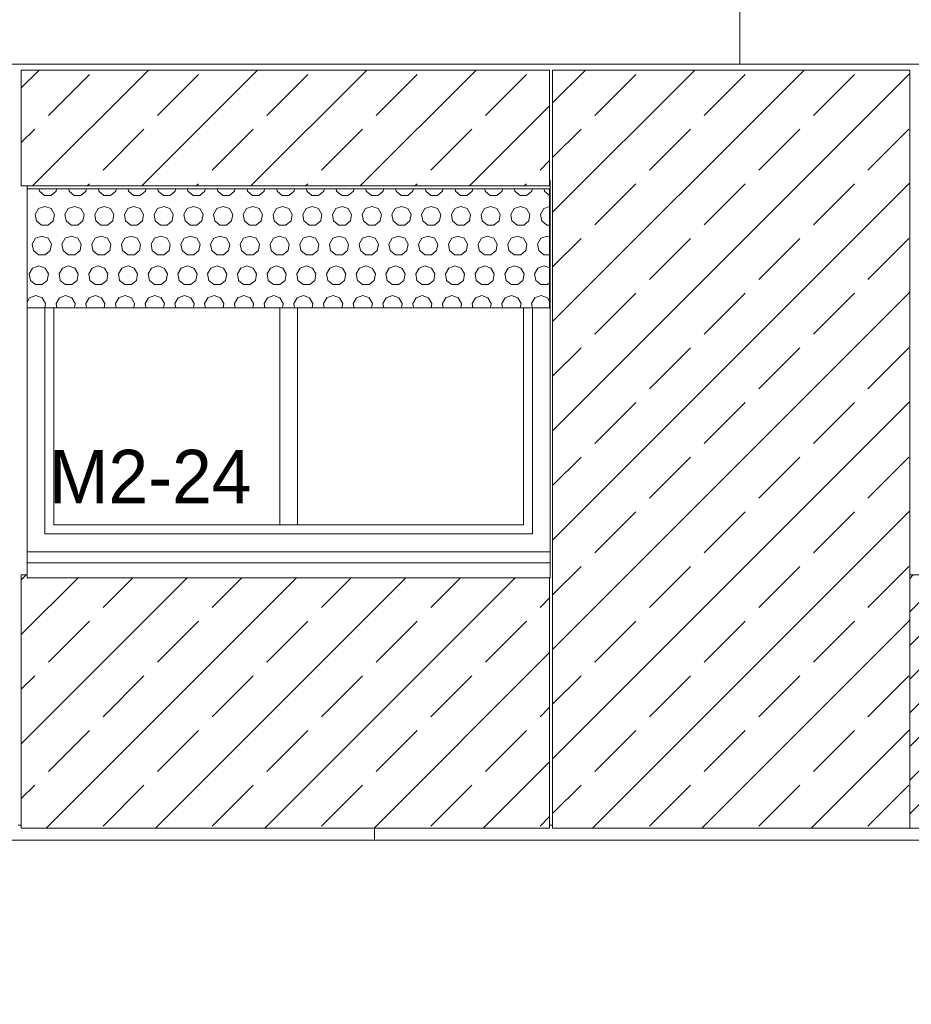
# Model space of a CAD drawing. Header units: millimetres. Extents: x 52659 to 1698020, y -10054 to 104697.
# Tile 26 of 256: x 144717 to 147717, y 11656 to 14967. Entities that reach past the tile are written whole.
import ezdxf

# ---------------------------------------------------------------- set-up
doc = ezdxf.new("R2010")
doc.units = ezdxf.units.MM
doc.header["$MEASUREMENT"] = 0
for name, color, linetype in [('02-04 BRISES SOLEILS CLAIRES', 7, 'Continuous'), ('02-04 CASSETTES CLAIRES', 7, 'Continuous'), ('02-04 CASSETTES FONCEES', 7, 'Continuous'), ('02-04 Mur.Construction', 7, 'Continuous'), ('05-02 Cotation 200ème 100ème.Cotations', 7, 'Continuous'), ('06-05 Etiquette.Texte', 7, 'Continuous'), ('08-01 2D Dessin général.2D', 7, 'Continuous'), ('A-WALL-____-OTLN.Modèle IFC', 7, 'Continuous'), ('Fenêtres ARCHICAD', 7, 'Continuous')]:
    doc.layers.add(name, color=color, linetype=linetype)
doc.styles.add('STYLE_GENERE_3', font='ARIALN.TTF')
doc.dimstyles.new('STYLE_GENERE__1', dxfattribs={"dimtxt": 200, "dimasz": 95, "dimexe": 0.18, "dimexo": 100, "dimgap": 0, "dimtad": 0, "dimlfac": 0.001, "dimzin": 0, "dimdsep": 46, "dimtxsty": 'STYLE_GENERE_3', "dimblk": 'ARROWHEAD_6', "dimblk1": 'ARROWHEAD_6', "dimblk2": 'ARROWHEAD_6', "dimcen": 0.09, "dimclrd": 7, "dimclre": 7, "dimclrt": 7, "dimazin": 0, "dimtfac": 1, "dimtdec": 4, "dimtmove": 2, "dimatfit": 3, "dimfxl": 1, "dimtolj": 1, "dimtzin": 0, "dimarcsym": 0})
doc.dimstyles.new('STYLE_GENERE__2', dxfattribs={"dimtxt": 200, "dimasz": 95, "dimexe": 0.18, "dimexo": 100, "dimgap": 0, "dimtad": 0, "dimlfac": 0.001, "dimzin": 0, "dimdsep": 46, "dimtxsty": 'STYLE_GENERE_3', "dimblk": 'ARROWHEAD_6', "dimblk1": 'ARROWHEAD_6', "dimblk2": 'ARROWHEAD_6', "dimcen": 0.09, "dimclrd": 7, "dimclre": 7, "dimclrt": 7, "dimazin": 0, "dimtfac": 1, "dimtdec": 4, "dimtmove": 0, "dimatfit": 3, "dimfxl": 1, "dimtolj": 1, "dimtzin": 0, "dimarcsym": 0})

# ---------------------------------------------------------------- blocks, each defined once
blk = doc.blocks.new('Élément de coupe_77_1', base_point=(131932.7, 5158.1))
at = {"layer": 'A-WALL-____-OTLN.Modèle IFC', "color": 7, "linetype": 'Continuous', "lineweight": 18}
for p, q in [((144589.4, 12208.1), (145079, 12208.1)), ((145079, 12208.1), (145602.2, 12208.1)), ((145602.2, 12208.1), (146156.1, 12208.1)), ((146156.1, 12208.1), (146737.9, 12208.1)), ((146737.9, 12208.1), (147344.5, 12208.1)), ((147344.5, 12208.1), (147972.9, 12208.1))]:
    blk.add_line(p, q, dxfattribs=at)
blk = doc.blocks.new('Élément de coupe_205_1', base_point=(131932.7, 5158.1))
at = {"layer": '02-04 Mur.Construction', "color": 7, "linetype": 'Continuous', "lineweight": 9}
for p, q in [((144742.7, 13146), (144742.7, 13178.1)), ((146502.7, 13178.1), (146502.7, 13146))]:
    blk.add_line(p, q, dxfattribs=at)
blk = doc.blocks.new('Élément de coupe_234_1', base_point=(131932.7, 5158.1))
at = {"layer": 'Fenêtres ARCHICAD', "color": 7, "linetype": 'Continuous', "lineweight": 9}
for p, q in [((144742.7, 13178.1), (144742.7, 14408.1)), ((146500.6, 14428.1), (146502.7, 14428.1)), ((146502.7, 14428.1), (146502.7, 13178.1))]:
    blk.add_line(p, q, dxfattribs=at)
at = {"layer": 'Fenêtres ARCHICAD', "color": 7, "linetype": 'Continuous', "lineweight": 5}
for p, q in [((144802.7, 13998.1), (144802.7, 13238.1)), ((144832.7, 13268.1), (144832.7, 13998.1)), ((145592.7, 13998.1), (145592.7, 13268.1)), ((145652.7, 13268.1), (145652.7, 13998.1)), ((146412.7, 13998.1), (146412.7, 13268.1)), ((146442.7, 13238.1), (146442.7, 13998.1)), ((145607.7, 13268.1), (144832.7, 13268.1)), ((145637.7, 13268.1), (145607.7, 13268.1)), ((146412.7, 13268.1), (145637.7, 13268.1)), ((144802.7, 13238.1), (146442.7, 13238.1)), ((144742.7, 13178.1), (146502.7, 13178.1)), ((144742.7, 13140.9), (144742.7, 13146)), ((146502.7, 13140.9), (146502.7, 13146)), ((144742.7, 13090.8), (144742.7, 13140.9)), ((146502.7, 13140.9), (144742.7, 13140.9)), ((146502.7, 13090.8), (146502.7, 13140.9)), ((146502.7, 13090.8), (144742.7, 13090.8))]:
    blk.add_line(p, q, dxfattribs=at)
blk = doc.blocks.new('Élément de coupe_235_1', base_point=(131932.7, 5158.1))
at = {"layer": '02-04 Mur.Construction', "color": 7, "linetype": 'Continuous', "lineweight": 9}
for p, q in [((144722.5, 12258.1), (144712.5, 12258.1)), ((146510.6, 12258.1), (146500.6, 12258.1))]:
    blk.add_line(p, q, dxfattribs=at)
blk = doc.blocks.new('Élément de coupe_236_1', base_point=(131932.7, 5158.1))
at = {"layer": '02-04 Mur.Construction', "color": 7, "linetype": 'Continuous', "lineweight": 9}
blk.add_line((220582.7, 14818.1), (134892.7, 14818.1), dxfattribs=at)
blk = doc.blocks.new('*X312', base_point=(131932.7, 5158.1))
at = {"layer": '02-04 BRISES SOLEILS CLAIRES', "color": 7, "linetype": 'Continuous', "lineweight": 5}
for p, q in [((144782.5, 14398.2), (144783.8, 14390.6)), ((144783.8, 14390.6), (144801, 14376.2)), ((144801, 14376.2), (144823.3, 14376.2)), ((144823.3, 14376.2), (144840.5, 14390.6)), ((144840.5, 14390.6), (144841.8, 14398.2)), ((144882.5, 14398.2), (144883.8, 14390.6)), ((144883.8, 14390.6), (144901, 14376.2)), ((144901, 14376.2), (144923.3, 14376.2)), ((144923.3, 14376.2), (144940.5, 14390.6)), ((144940.5, 14390.6), (144941.8, 14398.2)), ((144982.5, 14398.2), (144983.8, 14390.6)), ((144983.8, 14390.6), (145001, 14376.2)), ((145001, 14376.2), (145023.3, 14376.2)), ((145023.3, 14376.2), (145040.5, 14390.6)), ((145040.5, 14390.6), (145041.8, 14398.2)), ((145082.5, 14398.2), (145083.8, 14390.6)), ((145083.8, 14390.6), (145101, 14376.2)), ((145101, 14376.2), (145123.3, 14376.2)), ((145123.3, 14376.2), (145140.5, 14390.6)), ((145140.5, 14390.6), (145141.8, 14398.2)), ((145182.5, 14398.2), (145183.8, 14390.6)), ((145183.8, 14390.6), (145201, 14376.2)), ((145201, 14376.2), (145223.3, 14376.2)), ((145223.3, 14376.2), (145240.5, 14390.6)), ((145240.5, 14390.6), (145241.8, 14398.2)), ((145282.5, 14398.2), (145283.8, 14390.6)), ((145283.8, 14390.6), (145301, 14376.2)), ((145301, 14376.2), (145323.3, 14376.2)), ((145323.3, 14376.2), (145340.5, 14390.6)), ((145340.5, 14390.6), (145341.8, 14398.2)), ((145382.5, 14398.2), (145383.8, 14390.6)), ((145383.8, 14390.6), (145401, 14376.2)), ((145401, 14376.2), (145423.3, 14376.2)), ((145423.3, 14376.2), (145440.5, 14390.6)), ((145440.5, 14390.6), (145441.8, 14398.2)), ((145482.5, 14398.2), (145483.8, 14390.6)), ((145483.8, 14390.6), (145501, 14376.2)), ((145501, 14376.2), (145523.3, 14376.2)), ((145523.3, 14376.2), (145540.5, 14390.6)), ((145540.5, 14390.6), (145541.8, 14398.2)), ((145582.5, 14398.2), (145583.8, 14390.6)), ((145583.8, 14390.6), (145601, 14376.2)), ((145601, 14376.2), (145623.3, 14376.2)), ((145623.3, 14376.2), (145640.5, 14390.6)), ((145640.5, 14390.6), (145641.8, 14398.2)), ((145682.5, 14398.2), (145683.8, 14390.6)), ((145683.8, 14390.6), (145701, 14376.2)), ((145701, 14376.2), (145723.3, 14376.2)), ((145723.3, 14376.2), (145740.5, 14390.6)), ((145740.5, 14390.6), (145741.8, 14398.2)), ((145782.5, 14398.2), (145783.8, 14390.6)), ((145783.8, 14390.6), (145801, 14376.2)), ((145801, 14376.2), (145823.3, 14376.2)), ((145823.3, 14376.2), (145840.5, 14390.6)), ((145840.5, 14390.6), (145841.8, 14398.2)), ((145882.5, 14398.2), (145883.8, 14390.6)), ((145883.8, 14390.6), (145901, 14376.2)), ((145901, 14376.2), (145923.3, 14376.2)), ((145923.3, 14376.2), (145940.5, 14390.6)), ((145940.5, 14390.6), (145941.8, 14398.2)), ((145982.5, 14398.2), (145983.8, 14390.6)), ((145983.8, 14390.6), (146001, 14376.2)), ((146001, 14376.2), (146023.3, 14376.2)), ((146023.3, 14376.2), (146040.5, 14390.6)), ((146040.5, 14390.6), (146041.8, 14398.2)), ((146082.5, 14398.2), (146083.8, 14390.6)), ((146083.8, 14390.6), (146101, 14376.2)), ((146101, 14376.2), (146123.3, 14376.2)), ((146123.3, 14376.2), (146140.5, 14390.6)), ((146140.5, 14390.6), (146141.8, 14398.2)), ((146182.5, 14398.2), (146183.8, 14390.6)), ((146183.8, 14390.6), (146201, 14376.2)), ((146201, 14376.2), (146223.3, 14376.2)), ((146223.3, 14376.2), (146240.5, 14390.6)), ((146240.5, 14390.6), (146241.8, 14398.2)), ((146282.5, 14398.2), (146283.8, 14390.6)), ((146283.8, 14390.6), (146301, 14376.2)), ((146301, 14376.2), (146323.3, 14376.2)), ((146323.3, 14376.2), (146340.5, 14390.6)), ((146340.5, 14390.6), (146341.8, 14398.2)), ((146382.5, 14398.2), (146383.8, 14390.6)), ((146383.8, 14390.6), (146401, 14376.2)), ((146401, 14376.2), (146423.3, 14376.2)), ((146423.3, 14376.2), (146440.5, 14390.6)), ((146440.5, 14390.6), (146441.8, 14398.2)), ((146482.5, 14398.2), (146483.8, 14390.6)), ((146483.8, 14390.6), (146500.6, 14376.5)), ((144802.1, 14339.6), (144781.1, 14332)), ((144823.2, 14332), (144802.1, 14339.6)), ((144902.1, 14339.6), (144881.1, 14332)), ((144923.2, 14332), (144902.1, 14339.6)), ((145002.1, 14339.6), (144981.1, 14332)), ((145023.2, 14332), (145002.1, 14339.6)), ((145102.1, 14339.6), (145081.1, 14332)), ((145123.2, 14332), (145102.1, 14339.6)), ((145202.1, 14339.6), (145181.1, 14332)), ((145223.2, 14332), (145202.1, 14339.6)), ((145302.1, 14339.6), (145281.1, 14332)), ((145323.2, 14332), (145302.1, 14339.6)), ((145402.1, 14339.6), (145381.1, 14332)), ((145423.2, 14332), (145402.1, 14339.6)), ((145502.1, 14339.6), (145481.1, 14332)), ((145523.2, 14332), (145502.1, 14339.6)), ((145602.1, 14339.6), (145581.1, 14332)), ((145623.2, 14332), (145602.1, 14339.6)), ((145702.1, 14339.6), (145681.1, 14332)), ((145723.2, 14332), (145702.1, 14339.6)), ((145802.1, 14339.6), (145781.1, 14332)), ((145823.2, 14332), (145802.1, 14339.6)), ((145902.1, 14339.6), (145881.1, 14332)), ((145923.2, 14332), (145902.1, 14339.6)), ((146002.1, 14339.6), (145981.1, 14332)), ((146023.2, 14332), (146002.1, 14339.6)), ((146102.1, 14339.6), (146081.1, 14332)), ((146123.2, 14332), (146102.1, 14339.6)), ((146202.1, 14339.6), (146181.1, 14332)), ((146223.2, 14332), (146202.1, 14339.6)), ((146302.1, 14339.6), (146281.1, 14332)), ((146323.2, 14332), (146302.1, 14339.6)), ((146402.1, 14339.6), (146381.1, 14332)), ((146423.2, 14332), (146402.1, 14339.6)), ((146500.6, 14339), (146481.1, 14332)), ((144781.1, 14332), (144769.9, 14312.6)), ((144769.9, 14312.6), (144773.8, 14290.6)), ((144834.4, 14312.6), (144823.2, 14332)), ((144830.5, 14290.6), (144834.4, 14312.6)), ((144881.1, 14332), (144869.9, 14312.6)), ((144869.9, 14312.6), (144873.8, 14290.6)), ((144934.4, 14312.6), (144923.2, 14332)), ((144930.5, 14290.6), (144934.4, 14312.6)), ((144981.1, 14332), (144969.9, 14312.6)), ((144969.9, 14312.6), (144973.8, 14290.6)), ((145034.4, 14312.6), (145023.2, 14332)), ((145030.5, 14290.6), (145034.4, 14312.6)), ((145081.1, 14332), (145069.9, 14312.6)), ((145069.9, 14312.6), (145073.8, 14290.6)), ((145134.4, 14312.6), (145123.2, 14332)), ((145130.5, 14290.6), (145134.4, 14312.6)), ((145181.1, 14332), (145169.9, 14312.6)), ((145169.9, 14312.6), (145173.8, 14290.6)), ((145234.4, 14312.6), (145223.2, 14332)), ((145230.5, 14290.6), (145234.4, 14312.6)), ((145281.1, 14332), (145269.9, 14312.6)), ((145269.9, 14312.6), (145273.8, 14290.6)), ((145334.4, 14312.6), (145323.2, 14332)), ((145330.5, 14290.6), (145334.4, 14312.6)), ((145381.1, 14332), (145369.9, 14312.6)), ((145369.9, 14312.6), (145373.8, 14290.6)), ((145434.4, 14312.6), (145423.2, 14332)), ((145430.5, 14290.6), (145434.4, 14312.6)), ((145481.1, 14332), (145469.9, 14312.6)), ((145469.9, 14312.6), (145473.8, 14290.6)), ((145534.4, 14312.6), (145523.2, 14332)), ((145530.5, 14290.6), (145534.4, 14312.6)), ((145581.1, 14332), (145569.9, 14312.6)), ((145569.9, 14312.6), (145573.8, 14290.6)), ((145634.4, 14312.6), (145623.2, 14332)), ((145630.5, 14290.6), (145634.4, 14312.6)), ((145681.1, 14332), (145669.9, 14312.6)), ((145669.9, 14312.6), (145673.8, 14290.6)), ((145734.4, 14312.6), (145723.2, 14332)), ((145730.5, 14290.6), (145734.4, 14312.6)), ((145781.1, 14332), (145769.9, 14312.6)), ((145769.9, 14312.6), (145773.8, 14290.6)), ((145834.4, 14312.6), (145823.2, 14332)), ((145830.5, 14290.6), (145834.4, 14312.6)), ((145881.1, 14332), (145869.9, 14312.6)), ((145869.9, 14312.6), (145873.8, 14290.6)), ((145934.4, 14312.6), (145923.2, 14332)), ((145930.5, 14290.6), (145934.4, 14312.6)), ((145981.1, 14332), (145969.9, 14312.6)), ((145969.9, 14312.6), (145973.8, 14290.6)), ((146034.4, 14312.6), (146023.2, 14332)), ((146030.5, 14290.6), (146034.4, 14312.6)), ((146081.1, 14332), (146069.9, 14312.6)), ((146069.9, 14312.6), (146073.8, 14290.6)), ((146134.4, 14312.6), (146123.2, 14332)), ((146130.5, 14290.6), (146134.4, 14312.6)), ((146181.1, 14332), (146169.9, 14312.6)), ((146169.9, 14312.6), (146173.8, 14290.6)), ((146234.4, 14312.6), (146223.2, 14332)), ((146230.5, 14290.6), (146234.4, 14312.6)), ((146281.1, 14332), (146269.9, 14312.6)), ((146269.9, 14312.6), (146273.8, 14290.6)), ((146334.4, 14312.6), (146323.2, 14332)), ((146330.5, 14290.6), (146334.4, 14312.6)), ((146381.1, 14332), (146369.9, 14312.6)), ((146369.9, 14312.6), (146373.8, 14290.6)), ((146434.4, 14312.6), (146423.2, 14332)), ((146430.5, 14290.6), (146434.4, 14312.6)), ((146481.1, 14332), (146469.9, 14312.6)), ((146469.9, 14312.6), (146473.8, 14290.6)), ((144773.8, 14290.6), (144791, 14276.2)), ((144791, 14276.2), (144813.3, 14276.2)), ((144813.3, 14276.2), (144830.5, 14290.6)), ((144873.8, 14290.6), (144891, 14276.2)), ((144891, 14276.2), (144913.3, 14276.2)), ((144913.3, 14276.2), (144930.5, 14290.6)), ((144973.8, 14290.6), (144991, 14276.2)), ((144991, 14276.2), (145013.3, 14276.2)), ((145013.3, 14276.2), (145030.5, 14290.6)), ((145073.8, 14290.6), (145091, 14276.2)), ((145091, 14276.2), (145113.3, 14276.2)), ((145113.3, 14276.2), (145130.5, 14290.6)), ((145173.8, 14290.6), (145191, 14276.2)), ((145191, 14276.2), (145213.3, 14276.2)), ((145213.3, 14276.2), (145230.5, 14290.6)), ((145273.8, 14290.6), (145291, 14276.2)), ((145291, 14276.2), (145313.3, 14276.2)), ((145313.3, 14276.2), (145330.5, 14290.6)), ((145373.8, 14290.6), (145391, 14276.2)), ((145391, 14276.2), (145413.3, 14276.2)), ((145413.3, 14276.2), (145430.5, 14290.6)), ((145473.8, 14290.6), (145491, 14276.2)), ((145491, 14276.2), (145513.3, 14276.2)), ((145513.3, 14276.2), (145530.5, 14290.6)), ((145573.8, 14290.6), (145591, 14276.2)), ((145591, 14276.2), (145613.3, 14276.2)), ((145613.3, 14276.2), (145630.5, 14290.6)), ((145673.8, 14290.6), (145691, 14276.2)), ((145691, 14276.2), (145713.3, 14276.2)), ((145713.3, 14276.2), (145730.5, 14290.6)), ((145773.8, 14290.6), (145791, 14276.2)), ((145791, 14276.2), (145813.3, 14276.2)), ((145813.3, 14276.2), (145830.5, 14290.6)), ((145873.8, 14290.6), (145891, 14276.2)), ((145891, 14276.2), (145913.3, 14276.2)), ((145913.3, 14276.2), (145930.5, 14290.6)), ((145973.8, 14290.6), (145991, 14276.2)), ((145991, 14276.2), (146013.3, 14276.2)), ((146013.3, 14276.2), (146030.5, 14290.6)), ((146073.8, 14290.6), (146091, 14276.2)), ((146091, 14276.2), (146113.3, 14276.2)), ((146113.3, 14276.2), (146130.5, 14290.6)), ((146173.8, 14290.6), (146191, 14276.2)), ((146191, 14276.2), (146213.3, 14276.2)), ((146213.3, 14276.2), (146230.5, 14290.6)), ((146273.8, 14290.6), (146291, 14276.2)), ((146291, 14276.2), (146313.3, 14276.2)), ((146313.3, 14276.2), (146330.5, 14290.6)), ((146373.8, 14290.6), (146391, 14276.2)), ((146391, 14276.2), (146413.3, 14276.2)), ((146413.3, 14276.2), (146430.5, 14290.6)), ((146473.8, 14290.6), (146491, 14276.2)), ((146491, 14276.2), (146500.6, 14276.2)), ((144792.1, 14239.6), (144771.1, 14232)), ((144813.2, 14232), (144792.1, 14239.6)), ((144892.1, 14239.6), (144871.1, 14232)), ((144913.2, 14232), (144892.1, 14239.6)), ((144992.1, 14239.6), (144971.1, 14232)), ((145013.2, 14232), (144992.1, 14239.6)), ((145092.1, 14239.6), (145071.1, 14232)), ((145113.2, 14232), (145092.1, 14239.6)), ((145192.1, 14239.6), (145171.1, 14232)), ((145213.2, 14232), (145192.1, 14239.6)), ((145292.1, 14239.6), (145271.1, 14232)), ((145313.2, 14232), (145292.1, 14239.6)), ((145392.1, 14239.6), (145371.1, 14232)), ((145413.2, 14232), (145392.1, 14239.6)), ((145492.1, 14239.6), (145471.1, 14232)), ((145513.2, 14232), (145492.1, 14239.6)), ((145592.1, 14239.6), (145571.1, 14232)), ((145613.2, 14232), (145592.1, 14239.6)), ((145692.1, 14239.6), (145671.1, 14232)), ((145713.2, 14232), (145692.1, 14239.6)), ((145792.1, 14239.6), (145771.1, 14232)), ((145813.2, 14232), (145792.1, 14239.6)), ((145892.1, 14239.6), (145871.1, 14232)), ((145913.2, 14232), (145892.1, 14239.6)), ((145992.1, 14239.6), (145971.1, 14232)), ((146013.2, 14232), (145992.1, 14239.6)), ((146092.1, 14239.6), (146071.1, 14232)), ((146113.2, 14232), (146092.1, 14239.6)), ((146192.1, 14239.6), (146171.1, 14232)), ((146213.2, 14232), (146192.1, 14239.6)), ((146292.1, 14239.6), (146271.1, 14232)), ((146313.2, 14232), (146292.1, 14239.6)), ((146392.1, 14239.6), (146371.1, 14232)), ((146413.2, 14232), (146392.1, 14239.6)), ((146492.1, 14239.6), (146471.1, 14232)), ((146500.6, 14236.5), (146492.1, 14239.6)), ((144771.1, 14232), (144759.9, 14212.6)), ((144759.9, 14212.6), (144763.8, 14190.6)), ((144824.4, 14212.6), (144813.2, 14232)), ((144820.5, 14190.6), (144824.4, 14212.6)), ((144871.1, 14232), (144859.9, 14212.6)), ((144859.9, 14212.6), (144863.8, 14190.6)), ((144924.4, 14212.6), (144913.2, 14232)), ((144920.5, 14190.6), (144924.4, 14212.6)), ((144971.1, 14232), (144959.9, 14212.6)), ((144959.9, 14212.6), (144963.8, 14190.6)), ((145024.4, 14212.6), (145013.2, 14232)), ((145020.5, 14190.6), (145024.4, 14212.6)), ((145071.1, 14232), (145059.9, 14212.6)), ((145059.9, 14212.6), (145063.8, 14190.6)), ((145124.4, 14212.6), (145113.2, 14232)), ((145120.5, 14190.6), (145124.4, 14212.6)), ((145171.1, 14232), (145159.9, 14212.6)), ((145159.9, 14212.6), (145163.8, 14190.6)), ((145224.4, 14212.6), (145213.2, 14232)), ((145220.5, 14190.6), (145224.4, 14212.6)), ((145271.1, 14232), (145259.9, 14212.6)), ((145259.9, 14212.6), (145263.8, 14190.6)), ((145324.4, 14212.6), (145313.2, 14232)), ((145320.5, 14190.6), (145324.4, 14212.6)), ((145371.1, 14232), (145359.9, 14212.6)), ((145359.9, 14212.6), (145363.8, 14190.6)), ((145424.4, 14212.6), (145413.2, 14232)), ((145420.5, 14190.6), (145424.4, 14212.6)), ((145471.1, 14232), (145459.9, 14212.6)), ((145459.9, 14212.6), (145463.8, 14190.6)), ((145524.4, 14212.6), (145513.2, 14232)), ((145520.5, 14190.6), (145524.4, 14212.6)), ((145571.1, 14232), (145559.9, 14212.6)), ((145559.9, 14212.6), (145563.8, 14190.6)), ((145624.4, 14212.6), (145613.2, 14232)), ((145620.5, 14190.6), (145624.4, 14212.6)), ((145671.1, 14232), (145659.9, 14212.6)), ((145659.9, 14212.6), (145663.8, 14190.6)), ((145724.4, 14212.6), (145713.2, 14232)), ((145720.5, 14190.6), (145724.4, 14212.6)), ((145771.1, 14232), (145759.9, 14212.6)), ((145759.9, 14212.6), (145763.8, 14190.6)), ((145824.4, 14212.6), (145813.2, 14232)), ((145820.5, 14190.6), (145824.4, 14212.6)), ((145871.1, 14232), (145859.9, 14212.6)), ((145859.9, 14212.6), (145863.8, 14190.6)), ((145924.4, 14212.6), (145913.2, 14232)), ((145920.5, 14190.6), (145924.4, 14212.6)), ((145971.1, 14232), (145959.9, 14212.6)), ((145959.9, 14212.6), (145963.8, 14190.6)), ((146024.4, 14212.6), (146013.2, 14232)), ((146020.5, 14190.6), (146024.4, 14212.6)), ((146071.1, 14232), (146059.9, 14212.6)), ((146059.9, 14212.6), (146063.8, 14190.6)), ((146124.4, 14212.6), (146113.2, 14232)), ((146120.5, 14190.6), (146124.4, 14212.6)), ((146171.1, 14232), (146159.9, 14212.6)), ((146159.9, 14212.6), (146163.8, 14190.6)), ((146224.4, 14212.6), (146213.2, 14232)), ((146220.5, 14190.6), (146224.4, 14212.6)), ((146271.1, 14232), (146259.9, 14212.6)), ((146259.9, 14212.6), (146263.8, 14190.6)), ((146324.4, 14212.6), (146313.2, 14232)), ((146320.5, 14190.6), (146324.4, 14212.6)), ((146371.1, 14232), (146359.9, 14212.6)), ((146359.9, 14212.6), (146363.8, 14190.6)), ((146424.4, 14212.6), (146413.2, 14232)), ((146420.5, 14190.6), (146424.4, 14212.6)), ((146471.1, 14232), (146459.9, 14212.6)), ((146459.9, 14212.6), (146463.8, 14190.6)), ((144763.8, 14190.6), (144781, 14176.2)), ((144781, 14176.2), (144803.3, 14176.2)), ((144803.3, 14176.2), (144820.5, 14190.6)), ((144863.8, 14190.6), (144881, 14176.2)), ((144881, 14176.2), (144903.3, 14176.2)), ((144903.3, 14176.2), (144920.5, 14190.6)), ((144963.8, 14190.6), (144981, 14176.2)), ((144981, 14176.2), (145003.3, 14176.2)), ((145003.3, 14176.2), (145020.5, 14190.6)), ((145063.8, 14190.6), (145081, 14176.2)), ((145081, 14176.2), (145103.3, 14176.2)), ((145103.3, 14176.2), (145120.5, 14190.6)), ((145163.8, 14190.6), (145181, 14176.2)), ((145181, 14176.2), (145203.3, 14176.2)), ((145203.3, 14176.2), (145220.5, 14190.6)), ((145263.8, 14190.6), (145281, 14176.2)), ((145281, 14176.2), (145303.3, 14176.2)), ((145303.3, 14176.2), (145320.5, 14190.6)), ((145363.8, 14190.6), (145381, 14176.2)), ((145381, 14176.2), (145403.3, 14176.2)), ((145403.3, 14176.2), (145420.5, 14190.6)), ((145463.8, 14190.6), (145481, 14176.2)), ((145481, 14176.2), (145503.3, 14176.2)), ((145503.3, 14176.2), (145520.5, 14190.6)), ((145563.8, 14190.6), (145581, 14176.2)), ((145581, 14176.2), (145603.3, 14176.2)), ((145603.3, 14176.2), (145620.5, 14190.6)), ((145663.8, 14190.6), (145681, 14176.2)), ((145681, 14176.2), (145703.3, 14176.2)), ((145703.3, 14176.2), (145720.5, 14190.6)), ((145763.8, 14190.6), (145781, 14176.2)), ((145781, 14176.2), (145803.3, 14176.2)), ((145803.3, 14176.2), (145820.5, 14190.6)), ((145863.8, 14190.6), (145881, 14176.2)), ((145881, 14176.2), (145903.3, 14176.2)), ((145903.3, 14176.2), (145920.5, 14190.6)), ((145963.8, 14190.6), (145981, 14176.2)), ((145981, 14176.2), (146003.3, 14176.2)), ((146003.3, 14176.2), (146020.5, 14190.6)), ((146063.8, 14190.6), (146081, 14176.2)), ((146081, 14176.2), (146103.3, 14176.2)), ((146103.3, 14176.2), (146120.5, 14190.6)), ((146163.8, 14190.6), (146181, 14176.2)), ((146181, 14176.2), (146203.3, 14176.2)), ((146203.3, 14176.2), (146220.5, 14190.6)), ((146263.8, 14190.6), (146281, 14176.2)), ((146281, 14176.2), (146303.3, 14176.2)), ((146303.3, 14176.2), (146320.5, 14190.6)), ((146363.8, 14190.6), (146381, 14176.2)), ((146381, 14176.2), (146403.3, 14176.2)), ((146403.3, 14176.2), (146420.5, 14190.6)), ((146463.8, 14190.6), (146481, 14176.2)), ((146481, 14176.2), (146500.6, 14176.2)), ((144782.1, 14139.6), (144761.1, 14132)), ((144803.2, 14132), (144782.1, 14139.6)), ((144882.1, 14139.6), (144861.1, 14132)), ((144903.2, 14132), (144882.1, 14139.6)), ((144982.1, 14139.6), (144961.1, 14132)), ((145003.2, 14132), (144982.1, 14139.6)), ((145082.1, 14139.6), (145061.1, 14132)), ((145103.2, 14132), (145082.1, 14139.6)), ((145182.1, 14139.6), (145161.1, 14132)), ((145203.2, 14132), (145182.1, 14139.6)), ((145282.1, 14139.6), (145261.1, 14132)), ((145303.2, 14132), (145282.1, 14139.6)), ((145382.1, 14139.6), (145361.1, 14132)), ((145403.2, 14132), (145382.1, 14139.6)), ((145482.1, 14139.6), (145461.1, 14132)), ((145503.2, 14132), (145482.1, 14139.6)), ((145582.1, 14139.6), (145561.1, 14132)), ((145603.2, 14132), (145582.1, 14139.6)), ((145682.1, 14139.6), (145661.1, 14132)), ((145703.2, 14132), (145682.1, 14139.6)), ((145782.1, 14139.6), (145761.1, 14132)), ((145803.2, 14132), (145782.1, 14139.6)), ((145882.1, 14139.6), (145861.1, 14132)), ((145903.2, 14132), (145882.1, 14139.6)), ((145982.1, 14139.6), (145961.1, 14132)), ((146003.2, 14132), (145982.1, 14139.6)), ((146082.1, 14139.6), (146061.1, 14132)), ((146103.2, 14132), (146082.1, 14139.6)), ((146182.1, 14139.6), (146161.1, 14132)), ((146203.2, 14132), (146182.1, 14139.6)), ((146282.1, 14139.6), (146261.1, 14132)), ((146303.2, 14132), (146282.1, 14139.6)), ((146382.1, 14139.6), (146361.1, 14132)), ((146403.2, 14132), (146382.1, 14139.6)), ((146482.1, 14139.6), (146461.1, 14132)), ((146500.6, 14132.9), (146482.1, 14139.6)), ((144761.1, 14132), (144749.9, 14112.6)), ((144749.9, 14112.6), (144753.8, 14090.6)), ((144814.4, 14112.6), (144803.2, 14132)), ((144810.5, 14090.6), (144814.4, 14112.6)), ((144861.1, 14132), (144849.9, 14112.6)), ((144849.9, 14112.6), (144853.8, 14090.6)), ((144914.4, 14112.6), (144903.2, 14132)), ((144910.5, 14090.6), (144914.4, 14112.6)), ((144961.1, 14132), (144949.9, 14112.6)), ((144949.9, 14112.6), (144953.8, 14090.6)), ((145014.4, 14112.6), (145003.2, 14132)), ((145010.5, 14090.6), (145014.4, 14112.6)), ((145061.1, 14132), (145049.9, 14112.6)), ((145049.9, 14112.6), (145053.8, 14090.6)), ((145114.4, 14112.6), (145103.2, 14132)), ((145110.5, 14090.6), (145114.4, 14112.6)), ((145161.1, 14132), (145149.9, 14112.6)), ((145149.9, 14112.6), (145153.8, 14090.6)), ((145214.4, 14112.6), (145203.2, 14132)), ((145210.5, 14090.6), (145214.4, 14112.6)), ((145261.1, 14132), (145249.9, 14112.6)), ((145249.9, 14112.6), (145253.8, 14090.6)), ((145314.4, 14112.6), (145303.2, 14132)), ((145310.5, 14090.6), (145314.4, 14112.6)), ((145361.1, 14132), (145349.9, 14112.6)), ((145349.9, 14112.6), (145353.8, 14090.6)), ((145414.4, 14112.6), (145403.2, 14132)), ((145410.5, 14090.6), (145414.4, 14112.6)), ((145461.1, 14132), (145449.9, 14112.6)), ((145449.9, 14112.6), (145453.8, 14090.6)), ((145514.4, 14112.6), (145503.2, 14132)), ((145510.5, 14090.6), (145514.4, 14112.6)), ((145561.1, 14132), (145549.9, 14112.6)), ((145549.9, 14112.6), (145553.8, 14090.6)), ((145614.4, 14112.6), (145603.2, 14132)), ((145610.5, 14090.6), (145614.4, 14112.6)), ((145661.1, 14132), (145649.9, 14112.6)), ((145649.9, 14112.6), (145653.8, 14090.6)), ((145714.4, 14112.6), (145703.2, 14132)), ((145710.5, 14090.6), (145714.4, 14112.6)), ((145761.1, 14132), (145749.9, 14112.6)), ((145749.9, 14112.6), (145753.8, 14090.6)), ((145814.4, 14112.6), (145803.2, 14132)), ((145810.5, 14090.6), (145814.4, 14112.6)), ((145861.1, 14132), (145849.9, 14112.6)), ((145849.9, 14112.6), (145853.8, 14090.6)), ((145914.4, 14112.6), (145903.2, 14132)), ((145910.5, 14090.6), (145914.4, 14112.6)), ((145961.1, 14132), (145949.9, 14112.6)), ((145949.9, 14112.6), (145953.8, 14090.6)), ((146014.4, 14112.6), (146003.2, 14132)), ((146010.5, 14090.6), (146014.4, 14112.6)), ((146061.1, 14132), (146049.9, 14112.6)), ((146049.9, 14112.6), (146053.8, 14090.6)), ((146114.4, 14112.6), (146103.2, 14132)), ((146110.5, 14090.6), (146114.4, 14112.6)), ((146161.1, 14132), (146149.9, 14112.6)), ((146149.9, 14112.6), (146153.8, 14090.6)), ((146214.4, 14112.6), (146203.2, 14132)), ((146210.5, 14090.6), (146214.4, 14112.6)), ((146261.1, 14132), (146249.9, 14112.6)), ((146249.9, 14112.6), (146253.8, 14090.6)), ((146314.4, 14112.6), (146303.2, 14132)), ((146310.5, 14090.6), (146314.4, 14112.6)), ((146361.1, 14132), (146349.9, 14112.6)), ((146349.9, 14112.6), (146353.8, 14090.6)), ((146414.4, 14112.6), (146403.2, 14132)), ((146410.5, 14090.6), (146414.4, 14112.6)), ((146461.1, 14132), (146449.9, 14112.6)), ((146449.9, 14112.6), (146453.8, 14090.6)), ((144753.8, 14090.6), (144771, 14076.2)), ((144771, 14076.2), (144793.3, 14076.2)), ((144793.3, 14076.2), (144810.5, 14090.6)), ((144853.8, 14090.6), (144871, 14076.2)), ((144871, 14076.2), (144893.3, 14076.2)), ((144893.3, 14076.2), (144910.5, 14090.6)), ((144953.8, 14090.6), (144971, 14076.2)), ((144971, 14076.2), (144993.3, 14076.2)), ((144993.3, 14076.2), (145010.5, 14090.6)), ((145053.8, 14090.6), (145071, 14076.2)), ((145071, 14076.2), (145093.3, 14076.2)), ((145093.3, 14076.2), (145110.5, 14090.6)), ((145153.8, 14090.6), (145171, 14076.2)), ((145171, 14076.2), (145193.3, 14076.2)), ((145193.3, 14076.2), (145210.5, 14090.6)), ((145253.8, 14090.6), (145271, 14076.2)), ((145271, 14076.2), (145293.3, 14076.2)), ((145293.3, 14076.2), (145310.5, 14090.6)), ((145353.8, 14090.6), (145371, 14076.2)), ((145371, 14076.2), (145393.3, 14076.2)), ((145393.3, 14076.2), (145410.5, 14090.6)), ((145453.8, 14090.6), (145471, 14076.2)), ((145471, 14076.2), (145493.3, 14076.2)), ((145493.3, 14076.2), (145510.5, 14090.6)), ((145553.8, 14090.6), (145571, 14076.2)), ((145571, 14076.2), (145593.3, 14076.2)), ((145593.3, 14076.2), (145610.5, 14090.6)), ((145653.8, 14090.6), (145671, 14076.2)), ((145671, 14076.2), (145693.3, 14076.2)), ((145693.3, 14076.2), (145710.5, 14090.6)), ((145753.8, 14090.6), (145771, 14076.2)), ((145771, 14076.2), (145793.3, 14076.2)), ((145793.3, 14076.2), (145810.5, 14090.6)), ((145853.8, 14090.6), (145871, 14076.2)), ((145871, 14076.2), (145893.3, 14076.2)), ((145893.3, 14076.2), (145910.5, 14090.6)), ((145953.8, 14090.6), (145971, 14076.2)), ((145971, 14076.2), (145993.3, 14076.2)), ((145993.3, 14076.2), (146010.5, 14090.6)), ((146053.8, 14090.6), (146071, 14076.2)), ((146071, 14076.2), (146093.3, 14076.2)), ((146093.3, 14076.2), (146110.5, 14090.6)), ((146153.8, 14090.6), (146171, 14076.2)), ((146171, 14076.2), (146193.3, 14076.2)), ((146193.3, 14076.2), (146210.5, 14090.6)), ((146253.8, 14090.6), (146271, 14076.2)), ((146271, 14076.2), (146293.3, 14076.2)), ((146293.3, 14076.2), (146310.5, 14090.6)), ((146353.8, 14090.6), (146371, 14076.2)), ((146371, 14076.2), (146393.3, 14076.2)), ((146393.3, 14076.2), (146410.5, 14090.6)), ((146453.8, 14090.6), (146471, 14076.2)), ((146471, 14076.2), (146493.3, 14076.2)), ((146493.3, 14076.2), (146500.6, 14082.3)), ((144751.1, 14032), (144742.7, 14017.4)), ((144772.1, 14039.6), (144751.1, 14032)), ((144793.2, 14032), (144772.1, 14039.6)), ((144804.4, 14012.6), (144793.2, 14032)), ((144801.8, 13998.1), (144804.4, 14012.6)), ((144851.1, 14032), (144839.9, 14012.6)), ((144839.9, 14012.6), (144842.5, 13998.1)), ((144872.1, 14039.6), (144851.1, 14032)), ((144893.2, 14032), (144872.1, 14039.6)), ((144904.4, 14012.6), (144893.2, 14032)), ((144901.8, 13998.1), (144904.4, 14012.6)), ((144951.1, 14032), (144939.9, 14012.6)), ((144939.9, 14012.6), (144942.5, 13998.1)), ((144972.1, 14039.6), (144951.1, 14032)), ((144993.2, 14032), (144972.1, 14039.6)), ((145004.4, 14012.6), (144993.2, 14032)), ((145001.8, 13998.1), (145004.4, 14012.6)), ((145051.1, 14032), (145039.9, 14012.6)), ((145039.9, 14012.6), (145042.5, 13998.1)), ((145072.1, 14039.6), (145051.1, 14032)), ((145093.2, 14032), (145072.1, 14039.6)), ((145104.4, 14012.6), (145093.2, 14032)), ((145101.8, 13998.1), (145104.4, 14012.6)), ((145151.1, 14032), (145139.9, 14012.6)), ((145139.9, 14012.6), (145142.5, 13998.1)), ((145172.1, 14039.6), (145151.1, 14032)), ((145193.2, 14032), (145172.1, 14039.6)), ((145204.4, 14012.6), (145193.2, 14032)), ((145201.8, 13998.1), (145204.4, 14012.6)), ((145251.1, 14032), (145239.9, 14012.6)), ((145239.9, 14012.6), (145242.5, 13998.1)), ((145272.1, 14039.6), (145251.1, 14032)), ((145293.2, 14032), (145272.1, 14039.6)), ((145304.4, 14012.6), (145293.2, 14032)), ((145301.8, 13998.1), (145304.4, 14012.6)), ((145351.1, 14032), (145339.9, 14012.6)), ((145339.9, 14012.6), (145342.5, 13998.1)), ((145372.1, 14039.6), (145351.1, 14032)), ((145393.2, 14032), (145372.1, 14039.6)), ((145404.4, 14012.6), (145393.2, 14032)), ((145401.8, 13998.1), (145404.4, 14012.6)), ((145451.1, 14032), (145439.9, 14012.6)), ((145439.9, 14012.6), (145442.5, 13998.1)), ((145472.1, 14039.6), (145451.1, 14032)), ((145493.2, 14032), (145472.1, 14039.6)), ((145504.4, 14012.6), (145493.2, 14032)), ((145501.8, 13998.1), (145504.4, 14012.6)), ((145551.1, 14032), (145539.9, 14012.6)), ((145539.9, 14012.6), (145542.5, 13998.1)), ((145572.1, 14039.6), (145551.1, 14032)), ((145593.2, 14032), (145572.1, 14039.6)), ((145604.4, 14012.6), (145593.2, 14032)), ((145601.8, 13998.1), (145604.4, 14012.6)), ((145651.1, 14032), (145639.9, 14012.6)), ((145639.9, 14012.6), (145642.5, 13998.1)), ((145672.1, 14039.6), (145651.1, 14032)), ((145693.2, 14032), (145672.1, 14039.6)), ((145704.4, 14012.6), (145693.2, 14032)), ((145701.8, 13998.1), (145704.4, 14012.6)), ((145751.1, 14032), (145739.9, 14012.6)), ((145739.9, 14012.6), (145742.5, 13998.1)), ((145772.1, 14039.6), (145751.1, 14032)), ((145793.2, 14032), (145772.1, 14039.6)), ((145804.4, 14012.6), (145793.2, 14032)), ((145801.8, 13998.1), (145804.4, 14012.6)), ((145851.1, 14032), (145839.9, 14012.6)), ((145839.9, 14012.6), (145842.5, 13998.1)), ((145872.1, 14039.6), (145851.1, 14032)), ((145893.2, 14032), (145872.1, 14039.6)), ((145904.4, 14012.6), (145893.2, 14032)), ((145901.8, 13998.1), (145904.4, 14012.6)), ((145951.1, 14032), (145939.9, 14012.6)), ((145939.9, 14012.6), (145942.5, 13998.1)), ((145972.1, 14039.6), (145951.1, 14032)), ((145993.2, 14032), (145972.1, 14039.6)), ((146004.4, 14012.6), (145993.2, 14032)), ((146001.8, 13998.1), (146004.4, 14012.6)), ((146051.1, 14032), (146039.9, 14012.6)), ((146039.9, 14012.6), (146042.5, 13998.1)), ((146072.1, 14039.6), (146051.1, 14032)), ((146093.2, 14032), (146072.1, 14039.6)), ((146104.4, 14012.6), (146093.2, 14032)), ((146101.8, 13998.1), (146104.4, 14012.6)), ((146151.1, 14032), (146139.9, 14012.6)), ((146139.9, 14012.6), (146142.5, 13998.1)), ((146172.1, 14039.6), (146151.1, 14032)), ((146193.2, 14032), (146172.1, 14039.6)), ((146204.4, 14012.6), (146193.2, 14032)), ((146201.8, 13998.1), (146204.4, 14012.6)), ((146251.1, 14032), (146239.9, 14012.6)), ((146239.9, 14012.6), (146242.5, 13998.1)), ((146272.1, 14039.6), (146251.1, 14032)), ((146293.2, 14032), (146272.1, 14039.6)), ((146304.4, 14012.6), (146293.2, 14032)), ((146301.8, 13998.1), (146304.4, 14012.6)), ((146351.1, 14032), (146339.9, 14012.6)), ((146339.9, 14012.6), (146342.5, 13998.1)), ((146372.1, 14039.6), (146351.1, 14032)), ((146393.2, 14032), (146372.1, 14039.6)), ((146404.4, 14012.6), (146393.2, 14032)), ((146401.8, 13998.1), (146404.4, 14012.6)), ((146451.1, 14032), (146439.9, 14012.6)), ((146439.9, 14012.6), (146442.5, 13998.1)), ((146472.1, 14039.6), (146451.1, 14032)), ((146493.2, 14032), (146472.1, 14039.6)), ((146500.6, 14019.1), (146493.2, 14032))]:
    blk.add_line(p, q, dxfattribs=at)
blk = doc.blocks.new('Élément de coupe_305_1', base_point=(131932.7, 5158.1))
at = {"layer": '02-04 BRISES SOLEILS CLAIRES', "color": 7, "linetype": 'Continuous', "lineweight": 9}
for p, q in [((146500.6, 14398.2), (144742.7, 14398.2)), ((146500.6, 13998.1), (146500.6, 14398.2)), ((144742.7, 13998.1), (146500.6, 13998.1))]:
    blk.add_line(p, q, dxfattribs=at)
at = {"layer": '02-04 BRISES SOLEILS CLAIRES', "lineweight": 0}
blk.add_blockref('*X312', (131932.7, 5158.1), dxfattribs=at)
blk = doc.blocks.new('Élément de coupe_373_1', base_point=(131932.7, 5158.1))
at = {"layer": '02-04 CASSETTES CLAIRES', "color": 7, "linetype": 'Continuous', "lineweight": 9}
for p, q in [((144722.5, 14737.9), (144782.7, 14798.1)), ((144722.5, 14798.1), (144722.5, 14408.1)), ((146500.6, 14798.1), (144722.5, 14798.1)), ((144760.4, 14408.1), (145150.4, 14798.1)), ((144814, 14645.6), (144951.9, 14783.4)), ((145128.1, 14408.1), (145518.1, 14798.1)), ((145181.7, 14645.6), (145319.6, 14783.4)), ((145495.8, 14408.1), (145885.8, 14798.1)), ((145549.4, 14645.6), (145687.3, 14783.4)), ((145863.5, 14408.1), (146253.5, 14798.1)), ((145917.1, 14645.6), (146055, 14783.4)), ((146284.8, 14645.6), (146422.7, 14783.4)), ((146500.6, 14408.1), (146500.6, 14798.1)), ((146231.2, 14408.1), (146500.6, 14677.5)), ((144722.5, 14554), (144768.1, 14599.6)), ((144997.9, 14461.7), (145135.8, 14599.6)), ((145365.6, 14461.7), (145503.5, 14599.6)), ((145733.3, 14461.7), (145871.2, 14599.6)), ((146101, 14461.7), (146238.9, 14599.6)), ((146468.7, 14461.7), (146500.6, 14493.6)), ((144722.5, 14408.1), (146500.6, 14408.1)), ((144944.2, 14408.1), (144951.9, 14415.7)), ((145311.9, 14408.1), (145319.6, 14415.7)), ((145679.6, 14408.1), (145687.3, 14415.7)), ((146047.3, 14408.1), (146055, 14415.7)), ((146415, 14408.1), (146422.7, 14415.7))]:
    blk.add_line(p, q, dxfattribs=at)
blk = doc.blocks.new('Élément de coupe_374_1', base_point=(131932.7, 5158.1))
at = {"layer": '02-04 CASSETTES CLAIRES', "color": 7, "linetype": 'Continuous', "lineweight": 9}
for p, q in [((144722.5, 13083.2), (144739.3, 13100.1)), ((144722.5, 13100.1), (144722.5, 12248.1)), ((144742.7, 13100.1), (144722.5, 13100.1)), ((144722.5, 12531.7), (145281.6, 13090.8)), ((144722.5, 12899.4), (144913.9, 13090.8)), ((144806.6, 12248.1), (145649.3, 13090.8)), ((144997.9, 12990.9), (145097.8, 13090.8)), ((145174.3, 12248.1), (146017, 13090.8)), ((145365.6, 12990.9), (145465.5, 13090.8)), ((145542, 12248.1), (146384.7, 13090.8)), ((145733.3, 12990.9), (145833.2, 13090.8)), ((146101, 12990.9), (146200.9, 13090.8)), ((146500.6, 12248.1), (146500.6, 13090.8)), ((146468.7, 12990.9), (146500.6, 13022.8)), ((144814, 12807.1), (144951.9, 12945)), ((145181.7, 12807.1), (145319.6, 12945)), ((145549.4, 12807.1), (145687.3, 12945)), ((145917.1, 12807.1), (146055, 12945)), ((146284.8, 12807.1), (146422.7, 12945)), ((145909.7, 12248.1), (146500.6, 12839)), ((144722.5, 12715.5), (144768.1, 12761.1)), ((144997.9, 12623.2), (145135.8, 12761.1)), ((145365.6, 12623.2), (145503.5, 12761.1)), ((145733.3, 12623.2), (145871.2, 12761.1)), ((146101, 12623.2), (146238.9, 12761.1)), ((146468.7, 12623.2), (146500.6, 12655.1)), ((144814, 12439.4), (144951.9, 12577.3)), ((145181.7, 12439.4), (145319.6, 12577.3)), ((145549.4, 12439.4), (145687.3, 12577.3)), ((145917.1, 12439.4), (146055, 12577.3)), ((146284.8, 12439.4), (146422.7, 12577.3)), ((146277.4, 12248.1), (146500.6, 12471.3)), ((144722.5, 12347.8), (144768.1, 12393.4)), ((144997.9, 12255.5), (145135.8, 12393.4)), ((145365.6, 12255.5), (145503.5, 12393.4)), ((145733.3, 12255.5), (145871.2, 12393.4)), ((146101, 12255.5), (146238.9, 12393.4)), ((146468.7, 12255.5), (146500.6, 12287.4)), ((144722.5, 12248.1), (146500.6, 12248.1))]:
    blk.add_line(p, q, dxfattribs=at)
blk = doc.blocks.new('Élément de coupe_375_1', base_point=(131932.7, 5158.1))
at = {"layer": '02-04 CASSETTES CLAIRES', "color": 7, "linetype": 'Continuous', "lineweight": 9}
for p, q in [((146510.6, 13952.1), (147356.6, 14798.1)), ((146510.6, 14319.8), (146988.9, 14798.1)), ((146510.6, 14687.5), (146621.2, 14798.1)), ((146510.6, 14798.1), (146510.6, 12248.1)), ((147712.5, 14798.1), (146510.6, 14798.1)), ((146510.6, 13584.4), (147712.5, 14786.3)), ((146652.5, 14645.6), (146790.4, 14783.4)), ((147020.2, 14645.6), (147158.1, 14783.4)), ((147387.9, 14645.6), (147525.8, 14783.4)), ((147712.5, 13100.1), (147712.5, 14798.1)), ((146510.6, 14503.6), (146606.5, 14599.6)), ((146836.4, 14461.7), (146974.2, 14599.6)), ((147204.1, 14461.7), (147341.9, 14599.6)), ((147571.7, 14461.7), (147709.6, 14599.6)), ((146510.6, 13216.7), (147712.5, 14418.6)), ((146652.5, 14277.9), (146790.4, 14415.7)), ((147020.2, 14277.9), (147158.1, 14415.7)), ((147387.9, 14277.9), (147525.8, 14415.7)), ((146510.6, 14135.9), (146606.5, 14231.9)), ((146836.4, 14094), (146974.2, 14231.9)), ((147204.1, 14094), (147341.9, 14231.9)), ((147571.7, 14094), (147709.6, 14231.9)), ((146510.6, 12849), (147712.5, 14050.9)), ((146652.5, 13910.2), (146790.4, 14048)), ((147020.2, 13910.2), (147158.1, 14048)), ((147387.9, 13910.2), (147525.8, 14048)), ((146510.6, 13768.2), (146606.5, 13864.2)), ((146836.4, 13726.3), (146974.2, 13864.2)), ((147204.1, 13726.3), (147341.9, 13864.2)), ((147571.7, 13726.3), (147709.6, 13864.2)), ((146510.6, 12481.3), (147712.5, 13683.2)), ((146652.5, 13542.5), (146790.4, 13680.4)), ((147020.2, 13542.5), (147158.1, 13680.4)), ((147387.9, 13542.5), (147525.8, 13680.4)), ((146510.6, 13400.5), (146606.5, 13496.5)), ((146836.4, 13358.6), (146974.2, 13496.5)), ((147204.1, 13358.6), (147341.9, 13496.5)), ((147571.7, 13358.6), (147709.6, 13496.5)), ((146645, 12248.1), (147712.5, 13315.5)), ((146652.5, 13174.8), (146790.4, 13312.7)), ((147020.2, 13174.8), (147158.1, 13312.7)), ((147387.9, 13174.8), (147525.8, 13312.7)), ((146510.6, 13032.8), (146606.5, 13128.8)), ((146836.4, 12990.9), (146974.2, 13128.8)), ((147204.1, 12990.9), (147341.9, 13128.8)), ((147571.7, 12990.9), (147709.6, 13128.8)), ((147012.7, 12248.1), (147712.5, 12947.8)), ((146652.5, 12807.1), (146790.4, 12945)), ((147020.2, 12807.1), (147158.1, 12945)), ((147387.9, 12807.1), (147525.8, 12945)), ((146510.6, 12665.1), (146606.5, 12761.1)), ((146836.4, 12623.2), (146974.2, 12761.1)), ((147204.1, 12623.2), (147341.9, 12761.1)), ((147571.7, 12623.2), (147709.6, 12761.1)), ((146652.5, 12439.4), (146790.4, 12577.3)), ((147020.2, 12439.4), (147158.1, 12577.3)), ((147380.4, 12248.1), (147712.5, 12580.1)), ((147387.9, 12439.4), (147525.8, 12577.3)), ((146510.6, 12297.4), (146606.5, 12393.4)), ((146836.4, 12255.5), (146974.2, 12393.4)), ((147204.1, 12255.5), (147341.9, 12393.4)), ((147571.7, 12255.5), (147709.6, 12393.4)), ((146510.6, 12248.1), (147712.5, 12248.1))]:
    blk.add_line(p, q, dxfattribs=at)
blk = doc.blocks.new('Élément de coupe_378_1', base_point=(131932.7, 5158.1))
at = {"layer": '02-04 CASSETTES FONCEES', "color": 7, "linetype": 'Continuous', "lineweight": 9}
for p, q in [((147712.5, 13088.5), (147724.1, 13100.1)), ((147712.5, 13100.1), (147712.5, 12248.1)), ((147742.7, 13100.1), (147712.5, 13100.1)), ((147712.5, 12409.7), (148393.7, 13090.8)), ((147712.5, 12635.9), (148167.4, 13090.8)), ((147712.5, 12862.2), (147941.1, 13090.8)), ((147712.5, 12975.4), (147790.9, 13053.8)), ((147712.5, 12749.1), (147790.9, 12827.5)), ((147712.5, 12522.8), (147790.9, 12601.3)), ((147712.5, 12296.5), (147790.9, 12375)), ((147712.5, 12248.1), (150712.5, 12248.1))]:
    blk.add_line(p, q, dxfattribs=at)
blk = doc.blocks.new('*D764', base_point=(131932.7, 5158.1))
at = {"layer": '05-02 Cotation 200ème 100ème.Cotations', "color": 7, "linetype": 'Continuous', "lineweight": 25, "transparency": 16777216}
for p, q in [((135853.9, 14458.1), (135953.9, 14358.1)), ((135853.9, 11412.6), (135953.9, 11312.6))]:
    blk.add_line(p, q, dxfattribs=at)
at = {"layer": '05-02 Cotation 200ème 100ème.Cotations', "color": 7, "linetype": 'Continuous', "lineweight": 13, "transparency": 16777216}
for p, q in [((135997.7, 14408.1), (135810.2, 14408.1)), ((135903.9, 13134.2), (135903.9, 14408.1)), ((135903.9, 11362.6), (135903.9, 12636.5)), ((135997.7, 11362.6), (135810.2, 11362.6))]:
    blk.add_line(p, q, dxfattribs=at)
at = {"layer": '05-02 Cotation 200ème 100ème.Cotations', "color": 7, "lineweight": 9, "transparency": 16777216, "char_height": 200, "attachment_point": 7, "rotation": 90, "style": 'STYLE_GENERE_3'}
for s, insert in [('\\A1;0,40', (135861, 14381.8)), ('\\A1;3,05', (136003.9, 12661.3))]:
    blk.add_mtext(s, dxfattribs=dict(at, insert=insert))
blk = doc.blocks.new('ARROWHEAD_6')
at = {"color": 0, "linetype": 'Continuous', "lineweight": 0}
for p, q in [((-0.5, -0.5), (0.5, 0.5)), ((0, 0), (-1, 0))]:
    blk.add_line(p, q, dxfattribs=at)
blk = doc.blocks.new('*D765', base_point=(131932.7, 5158.1))
at = {"layer": '05-02 Cotation 200ème 100ème.Cotations', "color": 7, "linetype": 'Continuous', "lineweight": 25, "transparency": 16777216}
for p, q in [((135853.9, 14853.5), (135953.9, 14753.5)), ((135853.9, 14458.1), (135953.9, 14358.1))]:
    blk.add_line(p, q, dxfattribs=at)
at = {"layer": '05-02 Cotation 200ème 100ème.Cotations', "color": 7, "linetype": 'Continuous', "lineweight": 13, "transparency": 16777216}
for p, q in [((135997.7, 14803.5), (135810.2, 14803.5)), ((135903.9, 14408.1), (135903.9, 14803.5)), ((135997.7, 14408.1), (135810.2, 14408.1))]:
    blk.add_line(p, q, dxfattribs=at)
blk = doc.blocks.new('*D766', base_point=(131932.7, 5158.1))
at = {"layer": '05-02 Cotation 200ème 100ème.Cotations', "color": 7, "linetype": 'Continuous', "lineweight": 13, "transparency": 16777216}
for p, q in [((135903.9, 15506.3), (135903.9, 15581.3)), ((135997.7, 15506.3), (135810.2, 15506.3)), ((135903.9, 15403.7), (135903.9, 15506.3)), ((135903.9, 14803.5), (135903.9, 14906)), ((135997.7, 14803.5), (135810.2, 14803.5))]:
    blk.add_line(p, q, dxfattribs=at)
at = {"layer": '05-02 Cotation 200ème 100ème.Cotations', "color": 7, "linetype": 'Continuous', "lineweight": 25, "transparency": 16777216}
for p, q in [((135953.9, 15456.3), (135853.9, 15556.3)), ((135853.9, 14853.5), (135953.9, 14753.5))]:
    blk.add_line(p, q, dxfattribs=at)
at = {"layer": '05-02 Cotation 200ème 100ème.Cotations', "color": 7, "lineweight": 9, "transparency": 16777216, "insert": (136003.9, 14930.9), "char_height": 200, "attachment_point": 7, "rotation": 90, "style": 'STYLE_GENERE_3'}
blk.add_mtext('\\A1;0,70', dxfattribs=at)
blk = doc.blocks.new('Étiquette_42_1', base_point=(145210.2, 13268.1))
at = {"layer": '06-05 Etiquette.Texte', "color": 7, "linetype": 'Continuous', "lineweight": 9}
blk.add_line((145210.2, 13268.1), (145210.2, 13269.1), dxfattribs=at)
at = {"layer": '06-05 Etiquette.Texte', "color": 7, "lineweight": 9, "insert": (144815.5, 13520.7), "char_height": 180, "attachment_point": 1}
blk.add_mtext('\\A1;\\pt0,1000;M2-24{\\H0.66x;\\S^  ;\\S^  ;} ', dxfattribs=at)

msp = doc.modelspace()

# ---------------------------------------------------------------- linework, layer by layer
at = {"layer": '08-01 2D Dessin général.2D', "color": 7, "linetype": 'Continuous', "lineweight": 9}
for p, q in [((147140.71, 14818.072), (147140.71, 17130.253)), ((145911.721, 12208.072), (145911.721, 12248.072))]:
    msp.add_line(p, q, dxfattribs=at)

# ---------------------------------------------------------------- block references
at = {"layer": '02-04 BRISES SOLEILS CLAIRES', "lineweight": 0}
msp.add_blockref('Élément de coupe_305_1', (131932.668, 5158.072), dxfattribs=at)
at = {"layer": '02-04 CASSETTES CLAIRES', "lineweight": 0}
for name in ['Élément de coupe_373_1', 'Élément de coupe_375_1', 'Élément de coupe_374_1']:
    msp.add_blockref(name, (131932.668, 5158.072), dxfattribs=at)
at = {"layer": '02-04 CASSETTES FONCEES', "lineweight": 0}
msp.add_blockref('Élément de coupe_378_1', (131932.668, 5158.072), dxfattribs=at)
at = {"layer": '02-04 Mur.Construction', "lineweight": 0}
for name in ['Élément de coupe_236_1', 'Élément de coupe_205_1', 'Élément de coupe_235_1']:
    msp.add_blockref(name, (131932.668, 5158.072), dxfattribs=at)
at = {"layer": '06-05 Etiquette.Texte', "color": 7, "linetype": 'Continuous', "lineweight": 9}
msp.add_blockref('Étiquette_42_1', (145210.198, 13268.072), dxfattribs=at)
at = {"layer": 'A-WALL-____-OTLN.Modèle IFC', "lineweight": 0}
msp.add_blockref('Élément de coupe_77_1', (131932.668, 5158.072), dxfattribs=at)
at = {"layer": 'Fenêtres ARCHICAD', "lineweight": 0}
msp.add_blockref('Élément de coupe_234_1', (131932.668, 5158.072), dxfattribs=at)

# ---------------------------------------------------------------- dimensions: what is measured, and where the dimension line sits
at = {"layer": '05-02 Cotation 200ème 100ème.Cotations', "color": 7, "linetype": 'Continuous', "lineweight": 13}
for base, p1, p2, dimstyle, picture, middle in [((135903.901, 15506.259), (221102.731, 14803.461), (221102.731, 15506.259), 'STYLE_GENERE__2', '*D766', (135903.901, 15190.624)), ((135903.901, 14408.072), (220897.887, 11362.595), (220602.668, 14408.072), 'STYLE_GENERE__2', '*D764', (135903.901, 12921.098)), ((135903.901, 14803.461), (220602.668, 14408.072), (221102.731, 14803.461), 'STYLE_GENERE__1', '*D765', (135761.044, 14641.53))]:
    dim = msp.add_linear_dim(base=base, p1=p1, p2=p2, angle=90, dimstyle=dimstyle, dxfattribs=at)
    dim.commit()
    dim.dimension.update_dxf_attribs({"geometry": picture, "text_midpoint": middle, "dimtype": 160, "text_rotation": 90})

doc.saveas('drawing.dxf')
